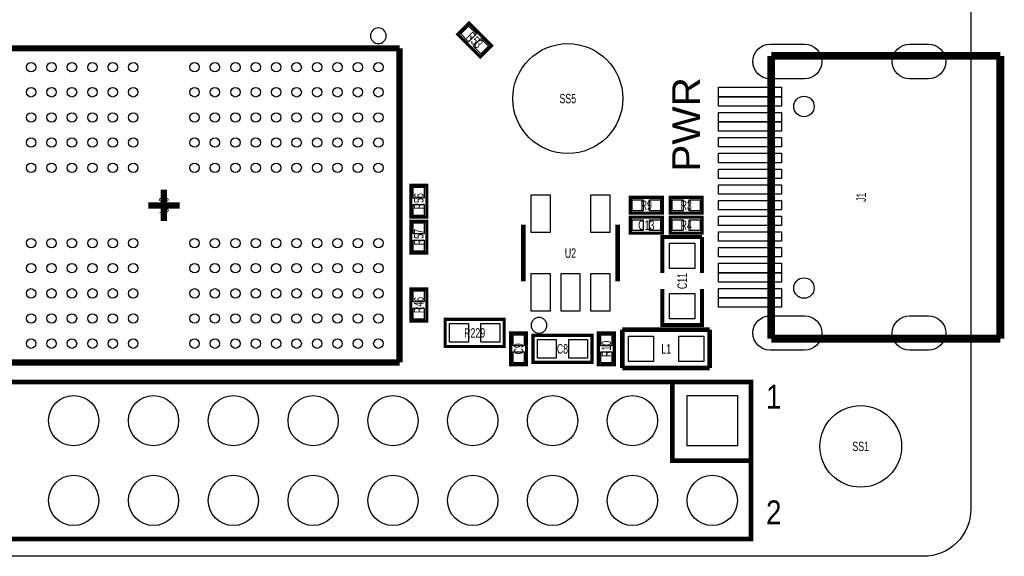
# Model space of a CAD drawing. Extents: x -3 to 88, y 0 to 100.
# Tile 13 of 15: x 55 to 86, y 0 to 17. Entities that reach past the tile are written whole.
import ezdxf
from ezdxf.enums import TextEntityAlignment as Align

# ---------------------------------------------------------------- set-up
doc = ezdxf.new("R2010")
doc.units = 0
for name, color, linetype in [('BG_OUTLINE', 12, 'CONTINUOUS'), ('BG_SILKSCREEN_TOP', 7, 'CONTINUOUS'), ('PG_SILKSCREEN_TOP', 253, 'CONTINUOUS'), ('PIN_TOP', 92, 'CONTINUOUS'), ('RD_SILKSCREEN_TOP', 85, 'CONTINUOUS')]:
    doc.layers.add(name, color=color, linetype=linetype)

msp = doc.modelspace()

# ---------------------------------------------------------------- linework, layer by layer
at = {"layer": 'BG_OUTLINE'}
msp.add_lwpolyline([(20.999958, 55.999888), (83.49996, 55.999888, -0.414214), (85.000084, 54.500018), (85.000084, 1.500124, -0.414249), (83.49996, 0), (1.500124, 0, -0.41426), (0, 1.500124), (0, 54.500018, -0.414229), (1.500124, 55.999888), (15.999968, 55.999888, -0.414239), (16.999966, 54.99989), (16.999966, 52.500022, 0.414244), (18.50009, 50.999898, 0.414203), (19.99996, 52.500022), (19.99996, 54.99989, -0.414224)], format="xyb", close=True, dxfattribs=at)
at = {"layer": 'PG_SILKSCREEN_TOP'}
for points, const_width in [([(68.67619, 16.613403), (69.394603, 15.89499), (69.75381, 16.254197), (69.035397, 16.97261), (68.67619, 16.613403)], 0.1016), ([(51.82489, 16.170021), (66.825089, 16.170021)], 0.199898), ([(66.825089, 16.170021), (66.825089, 6.170016)], 0.199898), ([(78.6527, 6.92818), (78.6527, 15.929991)], 0.248895), ([(78.6527, 15.929991), (85.944989, 15.929991)], 0.248895), ([(85.944989, 15.929991), (85.944989, 6.92818)], 0.248895), ([(59.325002, 11.670106), (59.325002, 11.170006)], 0.199898), ([(67.691, 10.795), (67.691, 11.811), (67.183, 11.811), (67.183, 10.795), (67.691, 10.795)], 0.1016), ([(75.184, 11.43), (74.168, 11.43), (74.168, 10.922), (75.184, 10.922), (75.184, 11.43)], 0.1016), ([(76.454, 11.43), (75.438, 11.43), (75.438, 10.922), (76.454, 10.922), (76.454, 11.43)], 0.1016), ([(58.824901, 11.170006), (59.325002, 11.170006)], 0.199898), ([(59.325002, 11.170006), (59.825103, 11.170006)], 0.199898), ([(59.325002, 11.170006), (59.325002, 10.669905)], 0.199898), ([(67.183, 10.668), (67.183, 9.652), (67.691, 9.652), (67.691, 10.668), (67.183, 10.668)], 0.1016), ([(74.168, 10.287), (75.184, 10.287), (75.184, 10.795), (74.168, 10.795), (74.168, 10.287)], 0.1016), ([(76.454, 10.795), (75.438, 10.795), (75.438, 10.287), (76.454, 10.287), (76.454, 10.795)], 0.1016), ([(70.763003, 8.752002), (70.763003, 10.551998)], 0.150012), ([(73.762997, 10.551998), (73.762997, 8.752002)], 0.150012), ([(75.184, 9.017), (75.184, 10.16), (76.454, 10.16)], 0.127), ([(76.454, 10.16), (76.454, 9.017)], 0.127), ([(67.691, 7.493), (67.691, 8.509), (67.183, 8.509), (67.183, 7.493), (67.691, 7.493)], 0.1016), ([(76.454, 8.509), (76.454, 7.366), (75.184, 7.366), (75.184, 8.509)], 0.127), ([(68.2752, 7.5438), (70.1548, 7.5438), (70.1548, 6.6802), (68.2752, 6.6802), (68.2752, 7.5438)], 0.1016), ([(73.914, 5.9944), (73.914, 7.2136)], 0.1524), ([(73.914, 7.2136), (76.6953, 7.2136)], 0.1524), ([(76.6953, 7.2136), (76.6953, 5.9944)], 0.1524), ([(70.358, 7.112), (70.358, 6.096), (70.866, 6.096), (70.866, 7.112), (70.358, 7.112)], 0.1016), ([(71.0692, 7.0358), (72.9488, 7.0358), (72.9488, 6.1722), (71.0692, 6.1722), (71.0692, 7.0358)], 0.1016), ([(73.152, 7.112), (73.152, 6.096), (73.66, 6.096), (73.66, 7.112), (73.152, 7.112)], 0.1016), ([(85.944989, 6.92818), (78.6527, 6.92818)], 0.248895), ([(66.825089, 6.170016), (51.82489, 6.170016)], 0.199898), ([(76.6953, 5.9944), (73.914, 5.9944)], 0.1524), ([(78.005051, 0.548005), (27.285061, 0.548005), (27.285061, 5.547995), (78.005051, 5.547995), (78.005051, 0.548005)], 0.150012), ([(78.005051, 3.048), (75.505056, 3.048), (75.505056, 5.547995)], 0.150012)]:
    msp.add_lwpolyline(points, dxfattribs=dict(at, const_width=const_width))
for points in [[(66.399994, 16.57002, 1), (65.9, 16.570011, 1)], [(71.512989, 7.352005, 1), (71.013011, 7.351995, 1)]]:
    msp.add_lwpolyline(points, format="xyb", close=True, dxfattribs=at)
at = {"layer": 'PIN_TOP'}
for points in [[(68.772991, 16.628313), (69.020487, 16.875809), (69.267983, 16.628313), (69.020487, 16.380817)], [(69.162017, 16.239287), (69.409513, 16.486783), (69.657009, 16.239287), (69.409513, 15.991791)], [(78.974493, 14.629397), (76.974497, 14.629397), (76.974497, 14.929396), (78.974493, 14.929396)], [(78.974493, 14.329575), (76.974497, 14.329575), (76.974497, 14.629574), (78.974493, 14.629574)], [(78.974493, 13.829297), (76.974497, 13.829297), (76.974497, 14.129296), (78.974493, 14.129296)], [(78.974493, 13.529475), (76.974497, 13.529475), (76.974497, 13.829474), (78.974493, 13.829474)], [(78.974493, 13.029197), (76.974497, 13.029197), (76.974497, 13.329196), (78.974493, 13.329196)], [(78.974493, 12.528791), (76.974497, 12.528791), (76.974497, 12.828791), (78.974493, 12.828791)], [(78.974493, 12.028386), (76.974497, 12.028386), (76.974497, 12.328385), (78.974493, 12.328385)], [(67.612006, 11.403076), (67.261994, 11.403076), (67.261994, 11.753088), (67.612006, 11.753088)], [(78.974493, 11.527981), (76.974497, 11.527981), (76.974497, 11.82798), (78.974493, 11.82798)], [(71.013295, 10.302545), (71.013295, 11.50145), (71.612684, 11.50145), (71.612684, 10.302545)], [(72.913316, 10.302545), (72.913316, 11.50145), (73.512705, 11.50145), (73.512705, 10.302545)], [(74.575924, 11.351006), (74.575924, 11.000994), (74.225912, 11.000994), (74.225912, 11.351006)], [(75.126088, 11.351006), (75.126088, 11.000994), (74.776076, 11.000994), (74.776076, 11.351006)], [(75.845924, 11.351006), (75.845924, 11.000994), (75.495912, 11.000994), (75.495912, 11.351006)], [(76.396088, 11.351006), (76.396088, 11.000994), (76.046076, 11.000994), (76.046076, 11.351006)], [(78.974493, 11.030191), (76.974497, 11.030191), (76.974497, 11.330191), (78.974493, 11.330191)], [(67.612006, 10.852912), (67.261994, 10.852912), (67.261994, 11.202924), (67.612006, 11.202924)], [(74.225887, 10.365994), (74.225887, 10.716006), (74.575899, 10.716006), (74.575899, 10.365994)], [(74.776101, 10.365994), (74.776101, 10.716006), (75.126113, 10.716006), (75.126113, 10.365994)], [(75.845924, 10.716006), (75.845924, 10.365994), (75.495912, 10.365994), (75.495912, 10.716006)], [(76.396088, 10.716006), (76.396088, 10.365994), (76.046076, 10.365994), (76.046076, 10.716006)], [(78.974493, 10.529786), (76.974497, 10.529786), (76.974497, 10.829785), (78.974493, 10.829785)], [(67.261994, 10.610088), (67.612006, 10.610088), (67.612006, 10.260076), (67.261994, 10.260076)], [(67.261994, 10.059924), (67.612006, 10.059924), (67.612006, 9.709912), (67.261994, 9.709912)], [(78.974493, 10.029381), (76.974497, 10.029381), (76.974497, 10.32938), (78.974493, 10.32938)], [(75.41895, 9.96315), (76.21905, 9.96315), (76.21905, 9.16305), (75.41895, 9.16305)], [(78.974493, 9.528975), (76.974497, 9.528975), (76.974497, 9.828974), (78.974493, 9.828974)], [(78.974493, 9.028697), (76.974497, 9.028697), (76.974497, 9.328696), (78.974493, 9.328696)], [(71.013295, 7.802524), (71.013295, 9.00143), (71.612684, 9.00143), (71.612684, 7.802524)], [(71.963305, 7.802524), (71.963305, 9.00143), (72.562695, 9.00143), (72.562695, 7.802524)], [(72.913316, 7.802524), (72.913316, 9.00143), (73.512705, 9.00143), (73.512705, 7.802524)], [(78.974493, 8.728875), (76.974497, 8.728875), (76.974497, 9.028874), (78.974493, 9.028874)], [(78.974493, 8.228597), (76.974497, 8.228597), (76.974497, 8.528596), (78.974493, 8.528596)], [(67.612006, 8.101076), (67.261994, 8.101076), (67.261994, 8.451088), (67.612006, 8.451088)], [(75.41895, 8.36295), (76.21905, 8.36295), (76.21905, 7.56285), (75.41895, 7.56285)], [(78.974493, 7.928775), (76.974497, 7.928775), (76.974497, 8.228774), (78.974493, 8.228774)], [(67.612006, 7.550912), (67.261994, 7.550912), (67.261994, 7.900924), (67.612006, 7.900924)], [(68.415408, 6.812305), (68.415408, 7.411695), (69.014797, 7.411695), (69.014797, 6.812305)], [(69.415203, 6.812305), (69.415203, 7.411695), (70.014592, 7.411695), (70.014592, 6.812305)], [(70.436994, 7.054113), (70.787006, 7.054113), (70.787006, 6.704101), (70.436994, 6.704101)], [(71.209408, 6.304305), (71.209408, 6.903695), (71.808797, 6.903695), (71.808797, 6.304305)], [(72.209203, 6.304305), (72.209203, 6.903695), (72.808592, 6.903695), (72.808592, 6.304305)], [(73.230994, 7.054088), (73.581006, 7.054088), (73.581006, 6.704076), (73.230994, 6.704076)], [(74.91095, 7.00405), (74.91095, 6.20395), (74.11085, 6.20395), (74.11085, 7.00405)], [(76.51115, 7.00405), (76.51115, 6.20395), (75.71105, 6.20395), (75.71105, 7.00405)], [(70.436994, 6.503899), (70.787006, 6.503899), (70.787006, 6.153887), (70.436994, 6.153887)], [(73.230994, 6.503924), (73.581006, 6.503924), (73.581006, 6.153912), (73.230994, 6.153912)], [(77.575054, 5.117998), (77.575054, 3.518002), (75.975058, 3.518002), (75.975058, 5.117998)]]:
    msp.add_lwpolyline(points, close=True, dxfattribs=at)
for points in [[(78.613279, 16.299612), (79.713099, 16.299612, -1), (79.713099, 15.199538), (78.613279, 15.199538, -1)], [(83.054215, 16.299612), (83.654163, 16.299612, -1), (83.654163, 15.199538), (83.054215, 15.199538, -1)], [(78.613279, 7.658633), (79.713099, 7.658633, -1), (79.713099, 6.558559), (78.613279, 6.558559, -1)], [(83.054215, 7.658633), (83.654163, 7.658633, -1), (83.654163, 6.558559), (83.054215, 6.558559, -1)]]:
    msp.add_lwpolyline(points, format="xyb", close=True, dxfattribs=at)
for centre, radius in [((72.178596, 14.570202), 1.749996), ((55.099991, 15.569997), 0.149847), ((55.750003, 15.569997), 0.149847), ((56.399913, 15.569997), 0.149847), ((57.049899, 15.569997), 0.149847), ((57.69991, 15.569997), 0.149847), ((58.349896, 15.569997), 0.149847), ((60.300108, 15.569997), 0.149847), ((60.950094, 15.569997), 0.149847), ((61.600105, 15.569997), 0.149847), ((62.250091, 15.569997), 0.149847), ((62.900001, 15.569997), 0.149847), ((63.550013, 15.569997), 0.149847), ((64.199999, 15.569997), 0.149847), ((64.85001, 15.569997), 0.149847), ((65.499996, 15.569997), 0.149847), ((66.150007, 15.569997), 0.149847), ((55.099991, 14.769897), 0.149847), ((55.750003, 14.769897), 0.149847), ((56.399913, 14.769897), 0.149847), ((57.049899, 14.769897), 0.149847), ((57.69991, 14.769897), 0.149847), ((58.349896, 14.769897), 0.149847), ((60.300108, 14.769897), 0.149847), ((60.950094, 14.769897), 0.149847), ((61.600105, 14.769897), 0.149847), ((62.250091, 14.769897), 0.149847), ((62.900001, 14.769897), 0.149847), ((63.550013, 14.769897), 0.149847), ((64.199999, 14.769897), 0.149847), ((64.85001, 14.769897), 0.149847), ((65.499996, 14.769897), 0.149847), ((66.150007, 14.769897), 0.149847), ((79.6941, 14.31958), 0.324993), ((55.099991, 13.970102), 0.149847), ((55.750003, 13.970102), 0.149847), ((56.399913, 13.970102), 0.149847), ((57.049899, 13.970102), 0.149847), ((57.69991, 13.970102), 0.149847), ((58.349896, 13.970102), 0.149847), ((60.300108, 13.970102), 0.149847), ((60.950094, 13.970102), 0.149847), ((61.600105, 13.970102), 0.149847), ((62.250091, 13.970102), 0.149847), ((62.900001, 13.970102), 0.149847), ((63.550013, 13.970102), 0.149847), ((64.199999, 13.970102), 0.149847), ((64.85001, 13.970102), 0.149847), ((65.499996, 13.970102), 0.149847), ((66.150007, 13.970102), 0.149847), ((55.099991, 13.170002), 0.149847), ((55.750003, 13.170002), 0.149847), ((56.399913, 13.170002), 0.149847), ((57.049899, 13.170002), 0.149847), ((57.69991, 13.170002), 0.149847), ((58.349896, 13.170002), 0.149847), ((60.300108, 13.170002), 0.149847), ((60.950094, 13.170002), 0.149847), ((61.600105, 13.170002), 0.149847), ((62.250091, 13.170002), 0.149847), ((62.900001, 13.170002), 0.149847), ((63.550013, 13.170002), 0.149847), ((64.199999, 13.170002), 0.149847), ((64.85001, 13.170002), 0.149847), ((65.499996, 13.170002), 0.149847), ((66.150007, 13.170002), 0.149847), ((55.099991, 12.369902), 0.149847), ((55.750003, 12.369902), 0.149847), ((56.399913, 12.369902), 0.149847), ((57.049899, 12.369902), 0.149847), ((57.69991, 12.369902), 0.149847), ((58.349896, 12.369902), 0.149847), ((60.300108, 12.369902), 0.149847), ((60.950094, 12.369902), 0.149847), ((61.600105, 12.369902), 0.149847), ((62.250091, 12.369902), 0.149847), ((62.900001, 12.369902), 0.149847), ((63.550013, 12.369902), 0.149847), ((64.199999, 12.369902), 0.149847), ((64.85001, 12.369902), 0.149847), ((65.499996, 12.369902), 0.149847), ((66.150007, 12.369902), 0.149847), ((55.099991, 9.97011), 0.149847), ((55.750003, 9.97011), 0.149847), ((56.399913, 9.97011), 0.149847), ((57.049899, 9.97011), 0.149847), ((57.69991, 9.97011), 0.149847), ((58.349896, 9.97011), 0.149847), ((60.300108, 9.97011), 0.149847), ((60.950094, 9.97011), 0.149847), ((61.600105, 9.97011), 0.149847), ((62.250091, 9.97011), 0.149847), ((62.900001, 9.97011), 0.149847), ((63.550013, 9.97011), 0.149847), ((64.199999, 9.97011), 0.149847), ((64.85001, 9.97011), 0.149847), ((65.499996, 9.97011), 0.149847), ((66.150007, 9.97011), 0.149847), ((55.099991, 9.17001), 0.149847), ((55.750003, 9.17001), 0.149847), ((56.399913, 9.17001), 0.149847), ((57.049899, 9.17001), 0.149847), ((57.69991, 9.17001), 0.149847), ((58.349896, 9.17001), 0.149847), ((60.300108, 9.17001), 0.149847), ((60.950094, 9.17001), 0.149847), ((61.600105, 9.17001), 0.149847), ((62.250091, 9.17001), 0.149847), ((62.900001, 9.17001), 0.149847), ((63.550013, 9.17001), 0.149847), ((64.199999, 9.17001), 0.149847), ((64.85001, 9.17001), 0.149847), ((65.499996, 9.17001), 0.149847), ((66.150007, 9.17001), 0.149847), ((79.6941, 8.538591), 0.324993), ((55.099991, 8.36991), 0.149847), ((55.750003, 8.36991), 0.149847), ((56.399913, 8.36991), 0.149847), ((57.049899, 8.36991), 0.149847), ((57.69991, 8.36991), 0.149847), ((58.349896, 8.36991), 0.149847), ((60.300108, 8.36991), 0.149847), ((60.950094, 8.36991), 0.149847), ((61.600105, 8.36991), 0.149847), ((62.250091, 8.36991), 0.149847), ((62.900001, 8.36991), 0.149847), ((63.550013, 8.36991), 0.149847), ((64.199999, 8.36991), 0.149847), ((64.85001, 8.36991), 0.149847), ((65.499996, 8.36991), 0.149847), ((66.150007, 8.36991), 0.149847), ((55.099991, 7.570114), 0.149847), ((55.750003, 7.570114), 0.149847), ((56.399913, 7.570114), 0.149847), ((57.049899, 7.570114), 0.149847), ((57.69991, 7.570114), 0.149847), ((58.349896, 7.570114), 0.149847), ((60.300108, 7.570114), 0.149847), ((60.950094, 7.570114), 0.149847), ((61.600105, 7.570114), 0.149847), ((62.250091, 7.570114), 0.149847), ((62.900001, 7.570114), 0.149847), ((63.550013, 7.570114), 0.149847), ((64.199999, 7.570114), 0.149847), ((64.85001, 7.570114), 0.149847), ((65.499996, 7.570114), 0.149847), ((66.150007, 7.570114), 0.149847), ((55.099991, 6.770014), 0.149847), ((55.750003, 6.770014), 0.149847), ((56.399913, 6.770014), 0.149847), ((57.049899, 6.770014), 0.149847), ((57.69991, 6.770014), 0.149847), ((58.349896, 6.770014), 0.149847), ((60.300108, 6.770014), 0.149847), ((60.950094, 6.770014), 0.149847), ((61.600105, 6.770014), 0.149847), ((62.250091, 6.770014), 0.149847), ((62.900001, 6.770014), 0.149847), ((63.550013, 6.770014), 0.149847), ((64.199999, 6.770014), 0.149847), ((64.85001, 6.770014), 0.149847), ((65.499996, 6.770014), 0.149847), ((66.150007, 6.770014), 0.149847), ((56.455056, 4.318), 0.799948), ((58.995056, 4.318), 0.799948), ((61.535056, 4.318), 0.799948), ((64.075056, 4.318), 0.799948), ((66.615056, 4.318), 0.799948), ((69.155056, 4.318), 0.799948), ((71.695056, 4.318), 0.799948), ((74.235056, 4.318), 0.799948), ((81.499964, 3.50012), 1.299997), ((56.455056, 1.778), 0.799948), ((58.995056, 1.778), 0.799948), ((61.535056, 1.778), 0.799948), ((64.075056, 1.778), 0.799948), ((66.615056, 1.778), 0.799948), ((69.155056, 1.778), 0.799948), ((71.695056, 1.778), 0.799948), ((74.235056, 1.778), 0.799948), ((76.775056, 1.778), 0.799948)]:
    msp.add_circle(centre, radius, dxfattribs=at)

# ---------------------------------------------------------------- texts
at = {"layer": 'BG_SILKSCREEN_TOP', "width": 1.085714}
msp.add_text('PWR', height=0.889, rotation=90, dxfattribs=at).set_placement((76.3905, 12.2428))
at = {"layer": 'PG_SILKSCREEN_TOP', "width": 0.866667}
for s, p in [('1', (78.486, 4.699)), ('2', (78.486, 1.016))]:
    msp.add_text(s, height=0.762, dxfattribs=at).set_placement(p)
at = {"layer": 'RD_SILKSCREEN_TOP', "width": 0.699348}
for s, rotation, p in [('R53', 315, (69.10865, 16.328034)), ('U10', 90, (59.474989, 11.169879)), ('R56', 90, (67.586987, 11.302873)), ('J1', 90, (81.663769, 11.428959)), ('R57', 90, (67.586987, 10.159873)), ('C11', 90, (75.968987, 8.762873)), ('R46', 90, (67.586987, 8.000873)), ('C9', 90, (70.761987, 6.603873)), ('R10', 90, (73.555987, 6.603873))]:
    msp.add_text(s, height=0.299999, rotation=rotation, dxfattribs=at).set_placement(p, align=Align.CENTER)
for s, p in [('SS5', (72.178596, 14.42019)), ('R9', (74.676, 11.025988)), ('R3', (75.946, 11.025988)), ('C13', (74.676, 10.390988)), ('R4', (75.946, 10.390988)), ('U2', (72.263, 9.501988)), ('R229', (69.215, 6.961988)), ('C8', (72.009, 6.453988)), ('L1', (75.311, 6.453988)), ('SS1', (81.499964, 3.350133))]:
    msp.add_text(s, height=0.299999, dxfattribs=at).set_placement(p, align=Align.CENTER)

doc.saveas('drawing.dxf')
